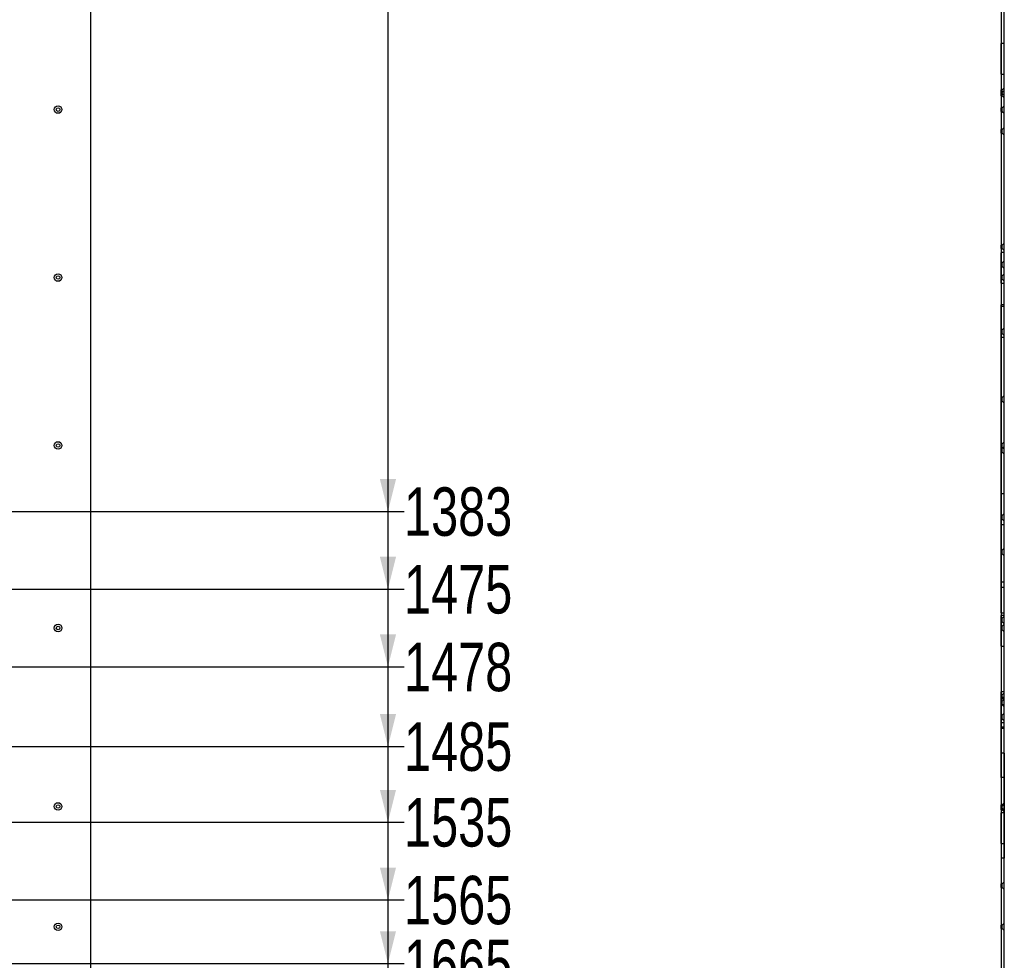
# Model space of a CAD drawing. Header units: millimetres. Extents: x 0 to 841, y 0 to 594.
# Tile 93 of 102: x 548 to 609, y 98 to 156. Entities that reach past the tile are written whole.
import ezdxf

# ---------------------------------------------------------------- set-up
doc = ezdxf.new("R2010")
doc.units = ezdxf.units.MM
doc.layers.add('COTES', color=1, linetype='Continuous')
doc.layers.add('TRAIT-FORT', color=4, linetype='Continuous', lineweight=25)
doc.styles.add('SLDTEXTSTYLE0', font='TXT', dxfattribs={"width": 0.75})
doc.dimstyles.new('SLDDIMSTYLE1', dxfattribs={"dimtxt": 3, "dimasz": 2, "dimexe": 0, "dimexo": 0.0625, "dimgap": 0.75, "dimtad": 0, "dimtih": 1, "dimtoh": 1, "dimdec": 0, "dimlfac": 20, "dimrnd": 1e-09, "dimzin": 12, "dimdsep": 46, "dimtxsty": 'SLDTEXTSTYLE0', "dimsah": 1, "dimcen": 0.09, "dimadec": 0, "dimazin": 3, "dimtfac": 1, "dimtdec": 0, "dimtofl": 0, "dimtmove": 0, "dimatfit": 3, "dimfxl": 1, "dimfrac": 2, "dimtolj": 1, "dimtzin": 12, "dimarcsym": 0})

# ---------------------------------------------------------------- blocks, each defined once
blk = doc.blocks.new('_D_77')
at = {"layer": 'COTES', "color": 1, "transparency": 16777216}
for p, q in [((570.914, 160.48), (570.914, 125.325)), ((461.408, 125.325), (456.408, 117.936)), ((461.408, 125.325), (571.914, 125.325)), ((456.408, 117.936), (432.376, 117.936))]:
    blk.add_line(p, q, dxfattribs=at)
blk.add_solid([(570.914, 125.325), (571.414, 127.325), (570.414, 127.325)], dxfattribs=at)
at = {"layer": 'COTES', "color": 1, "transparency": 16777216, "insert": (571.914, 126.811), "char_height": 3, "attachment_point": 1, "style": 'SLDTEXTSTYLE0'}
blk.add_mtext('1383', dxfattribs=at)
blk = doc.blocks.new('_D_78')
at = {"layer": 'COTES', "color": 1, "transparency": 16777216}
for p, q in [((570.914, 125.325), (570.914, 120.515)), ((463.489, 120.515), (458.489, 113.354)), ((463.489, 120.515), (571.914, 120.515)), ((458.489, 113.354), (451.997, 113.354))]:
    blk.add_line(p, q, dxfattribs=at)
blk.add_solid([(570.914, 120.515), (571.414, 122.515), (570.414, 122.515)], dxfattribs=at)
at = {"layer": 'COTES', "color": 1, "transparency": 16777216, "insert": (571.914, 122.001), "char_height": 3, "attachment_point": 1, "style": 'SLDTEXTSTYLE0'}
blk.add_mtext('1475', dxfattribs=at)
blk = doc.blocks.new('_D_79')
at = {"layer": 'COTES', "color": 1, "transparency": 16777216}
for p, q in [((570.914, 120.515), (570.914, 115.705)), ((503.267, 115.705), (498.267, 113.205)), ((503.267, 115.705), (571.914, 115.705)), ((498.267, 113.205), (455.214, 113.205))]:
    blk.add_line(p, q, dxfattribs=at)
blk.add_solid([(570.914, 115.705), (571.414, 117.705), (570.414, 117.705)], dxfattribs=at)
at = {"layer": 'COTES', "color": 1, "transparency": 16777216, "insert": (571.914, 117.191), "char_height": 3, "attachment_point": 1, "style": 'SLDTEXTSTYLE0'}
blk.add_mtext('1478', dxfattribs=at)
blk = doc.blocks.new('_D_80')
at = {"layer": 'COTES', "color": 1, "transparency": 16777216}
for p, q in [((570.914, 115.705), (570.914, 110.773)), ((461.233, 112.855), (402.805, 112.855)), ((466.233, 110.773), (461.233, 112.855)), ((466.233, 110.773), (571.914, 110.773))]:
    blk.add_line(p, q, dxfattribs=at)
blk.add_solid([(570.914, 110.773), (571.414, 112.773), (570.414, 112.773)], dxfattribs=at)
at = {"layer": 'COTES', "color": 1, "transparency": 16777216, "insert": (571.914, 112.259), "char_height": 3, "attachment_point": 1, "style": 'SLDTEXTSTYLE0'}
blk.add_mtext('1485', dxfattribs=at)
blk = doc.blocks.new('_D_81')
at = {"layer": 'COTES', "color": 1, "transparency": 16777216}
for p, q in [((462.692, 110.354), (427.997, 110.354)), ((467.692, 106.085), (462.692, 110.354)), ((570.914, 110.773), (570.914, 106.085)), ((467.692, 106.085), (571.914, 106.085))]:
    blk.add_line(p, q, dxfattribs=at)
blk.add_solid([(570.914, 106.085), (571.414, 108.085), (570.414, 108.085)], dxfattribs=at)
at = {"layer": 'COTES', "color": 1, "transparency": 16777216, "insert": (571.914, 107.571), "char_height": 3, "attachment_point": 1, "style": 'SLDTEXTSTYLE0'}
blk.add_mtext('1535', dxfattribs=at)
blk = doc.blocks.new('_D_82')
at = {"layer": 'COTES', "color": 1, "transparency": 16777216}
for p, q in [((460.507, 108.854), (451.997, 108.854)), ((465.507, 101.275), (460.507, 108.854)), ((570.914, 106.085), (570.914, 101.275)), ((465.507, 101.275), (571.914, 101.275))]:
    blk.add_line(p, q, dxfattribs=at)
blk.add_solid([(570.914, 101.275), (571.414, 103.275), (570.414, 103.275)], dxfattribs=at)
at = {"layer": 'COTES', "color": 1, "transparency": 16777216, "insert": (571.914, 102.761), "char_height": 3, "attachment_point": 1, "style": 'SLDTEXTSTYLE0'}
blk.add_mtext('1565', dxfattribs=at)
blk = doc.blocks.new('_D_83')
at = {"layer": 'COTES', "color": 1, "transparency": 16777216}
for p, q in [((443.929, 103.854), (427.997, 103.854)), ((448.929, 97.326), (443.929, 103.854)), ((570.914, 101.275), (570.914, 97.326)), ((448.929, 97.326), (571.914, 97.326))]:
    blk.add_line(p, q, dxfattribs=at)
blk.add_solid([(570.914, 97.326), (571.414, 99.326), (570.414, 99.326)], dxfattribs=at)
at = {"layer": 'COTES', "color": 1, "transparency": 16777216, "insert": (571.914, 98.812), "char_height": 3, "attachment_point": 1, "style": 'SLDTEXTSTYLE0'}
blk.add_mtext('1665', dxfattribs=at)
blk = doc.blocks.new('_D_84')
at = {"layer": 'COTES', "color": 1, "transparency": 16777216}
for p, q in [((570.914, 97.326), (570.914, 77.646)), ((440.457, 77.646), (571.914, 77.646))]:
    blk.add_line(p, q, dxfattribs=at)
blk.add_solid([(570.914, 77.646), (571.414, 79.646), (570.414, 79.646)], dxfattribs=at)
at = {"layer": 'COTES', "color": 1, "transparency": 16777216, "insert": (571.914, 79.132), "char_height": 3, "attachment_point": 1, "style": 'SLDTEXTSTYLE0'}
blk.add_mtext('2189', dxfattribs=at)
blk = doc.blocks.new('_D_85')
at = {"layer": 'COTES', "color": 1, "transparency": 16777216}
for p, q in [((570.914, 77.646), (570.914, 65.083)), ((566.914, 65.083), (561.914, 63.854)), ((566.914, 65.083), (571.914, 65.083)), ((561.914, 63.854), (393.497, 63.854))]:
    blk.add_line(p, q, dxfattribs=at)
blk.add_solid([(570.914, 65.083), (571.414, 67.083), (570.414, 67.083)], dxfattribs=at)
at = {"layer": 'COTES', "color": 1, "transparency": 16777216, "insert": (571.914, 66.569), "char_height": 3, "attachment_point": 1, "style": 'SLDTEXTSTYLE0'}
blk.add_mtext('2465', dxfattribs=at)
blk = doc.blocks.new('_D_86')
at = {"layer": 'COTES', "color": 1, "transparency": 16777216}
for p, q in [((570.914, 65.083), (570.914, 60.273)), ((566.914, 60.273), (561.914, 59.354)), ((566.914, 60.273), (571.914, 60.273)), ((561.914, 59.354), (393.497, 59.354))]:
    blk.add_line(p, q, dxfattribs=at)
blk.add_solid([(570.914, 60.273), (571.414, 62.273), (570.414, 62.273)], dxfattribs=at)
at = {"layer": 'COTES', "color": 1, "transparency": 16777216, "insert": (571.914, 61.759), "char_height": 3, "attachment_point": 1, "style": 'SLDTEXTSTYLE0'}
blk.add_mtext('2555', dxfattribs=at)
blk = doc.blocks.new('_D_87')
at = {"layer": 'COTES', "color": 1, "transparency": 16777216}
for p, q in [((570.914, 60.273), (570.914, 55.463)), ((561.914, 56.692), (496.33, 56.692)), ((566.914, 55.463), (561.914, 56.692)), ((566.914, 55.463), (571.914, 55.463))]:
    blk.add_line(p, q, dxfattribs=at)
blk.add_solid([(570.914, 55.463), (571.414, 57.463), (570.414, 57.463)], dxfattribs=at)
at = {"layer": 'COTES', "color": 1, "transparency": 16777216, "insert": (571.914, 56.949), "char_height": 3, "attachment_point": 1, "style": 'SLDTEXTSTYLE0'}
blk.add_mtext('2608', dxfattribs=at)
blk = doc.blocks.new('_D_88')
at = {"layer": 'COTES', "color": 1, "transparency": 16777216}
for p, q in [((570.914, 55.463), (570.914, 45.414)), ((566.914, 45.414), (561.914, 44.383)), ((566.914, 45.414), (571.914, 45.414)), ((561.914, 44.383), (514.96, 44.383))]:
    blk.add_line(p, q, dxfattribs=at)
blk.add_solid([(570.914, 45.414), (571.414, 47.414), (570.414, 47.414)], dxfattribs=at)
at = {"layer": 'COTES', "color": 1, "transparency": 16777216, "insert": (571.914, 46.9), "char_height": 3, "attachment_point": 1, "style": 'SLDTEXTSTYLE0'}
blk.add_mtext('2854', dxfattribs=at)
blk = doc.blocks.new('_D_89')
at = {"layer": 'COTES', "color": 1, "transparency": 16777216}
for p, q in [((570.914, 45.414), (570.914, 40.604)), ((553.497, 40.604), (571.914, 40.604))]:
    blk.add_line(p, q, dxfattribs=at)
blk.add_solid([(570.914, 40.604), (571.414, 42.604), (570.414, 42.604)], dxfattribs=at)
at = {"layer": 'COTES', "color": 1, "transparency": 16777216, "insert": (571.914, 42.09), "char_height": 3, "attachment_point": 1, "style": 'SLDTEXTSTYLE0'}
blk.add_mtext('2930', dxfattribs=at)

msp = doc.modelspace()

# ---------------------------------------------------------------- linework, layer by layer
at = {"layer": 'TRAIT-FORT', "color": 4, "linetype": 'Continuous', "lineweight": 25}
for p, q in [((552.49675, 187.10392), (552.49675, 40.60392)), ((608.86375, 187.10392), (608.86375, 40.60392)), ((609.06375, 40.60392), (609.06375, 187.10392)), ((609.06375, 154.28471), (608.86375, 154.28471)), ((609.06375, 154.28471), (608.86375, 154.28471)), ((608.86375, 152.38693), (608.86375, 154.2825)), ((608.86375, 152.38693), (608.86375, 154.2825)), ((609.06375, 152.38693), (609.06375, 154.2825)), ((609.06375, 152.38693), (609.06375, 154.2825)), ((608.86375, 152.38471), (609.06375, 152.38471)), ((608.86375, 152.38471), (609.06375, 152.38471)), ((608.94125, 151.41642), (608.86375, 151.41642)), ((608.94125, 151.41642), (608.86375, 151.41642)), ((608.86375, 151.19142), (608.86375, 151.41642)), ((608.86375, 151.19142), (608.86375, 151.41642)), ((608.94125, 151.26642), (608.86375, 151.26642)), ((608.94125, 151.26642), (608.86375, 151.26642)), ((608.86375, 151.04142), (608.86375, 151.26642)), ((608.86375, 151.04142), (608.86375, 151.26642)), ((608.86375, 151.19142), (608.94125, 151.19142)), ((608.86375, 151.19142), (608.94125, 151.19142)), ((609.06375, 151.53892), (608.94125, 151.41642)), ((609.06375, 151.53892), (608.94125, 151.41642)), ((608.94125, 151.19142), (608.94125, 151.41642)), ((608.94125, 151.19142), (608.94125, 151.41642)), ((609.06375, 151.38892), (608.94125, 151.26642)), ((609.06375, 151.38892), (608.94125, 151.26642)), ((608.94125, 151.04142), (608.94125, 151.26642)), ((608.94125, 151.04142), (608.94125, 151.26642)), ((608.94125, 151.19142), (609.06375, 151.06892)), ((608.94125, 151.19142), (609.06375, 151.06892)), ((609.06375, 151.07131), (609.06375, 151.53652)), ((609.06375, 151.07131), (609.06375, 151.53652)), ((609.06375, 150.92131), (609.06375, 151.38652)), ((609.06375, 150.92131), (609.06375, 151.38652)), ((608.86375, 151.04142), (608.94125, 151.04142)), ((608.86375, 151.04142), (608.94125, 151.04142)), ((608.94125, 151.04142), (609.06375, 150.91892)), ((608.94125, 151.04142), (609.06375, 150.91892)), ((608.94125, 150.31642), (608.86375, 150.31642)), ((608.94125, 150.31642), (608.86375, 150.31642)), ((608.94125, 150.31642), (608.86375, 150.31642)), ((608.94125, 150.31642), (608.86375, 150.31642)), ((608.86375, 150.09142), (608.86375, 150.31642)), ((608.86375, 150.09142), (608.86375, 150.31642)), ((608.86375, 150.09142), (608.86375, 150.31642)), ((608.86375, 150.09142), (608.86375, 150.31642)), ((608.86375, 150.09142), (608.94125, 150.09142)), ((608.86375, 150.09142), (608.94125, 150.09142)), ((608.86375, 150.09142), (608.94125, 150.09142)), ((608.86375, 150.09142), (608.94125, 150.09142)), ((609.06375, 150.43892), (608.94125, 150.31642)), ((609.06375, 150.43892), (608.94125, 150.31642)), ((609.06375, 150.43892), (608.94125, 150.31642)), ((609.06375, 150.43892), (608.94125, 150.31642)), ((608.94125, 150.09142), (608.94125, 150.31642)), ((608.94125, 150.09142), (608.94125, 150.31642)), ((608.94125, 150.09142), (608.94125, 150.31642)), ((608.94125, 150.09142), (608.94125, 150.31642)), ((608.94125, 150.09142), (609.06375, 149.96892)), ((608.94125, 150.09142), (609.06375, 149.96892)), ((608.94125, 150.09142), (609.06375, 149.96892)), ((608.94125, 150.09142), (609.06375, 149.96892)), ((609.06375, 149.97131), (609.06375, 150.43652)), ((609.06375, 149.97131), (609.06375, 150.43652)), ((609.06375, 149.97131), (609.06375, 150.43652)), ((609.06375, 149.97131), (609.06375, 150.43652)), ((608.94125, 148.96642), (608.86375, 148.96642)), ((608.94125, 148.96642), (608.86375, 148.96642)), ((608.94125, 148.96642), (608.86375, 148.96642)), ((608.94125, 148.96642), (608.86375, 148.96642)), ((608.86375, 148.74142), (608.86375, 148.96642)), ((608.86375, 148.74142), (608.86375, 148.96642)), ((608.86375, 148.74142), (608.86375, 148.96642)), ((608.86375, 148.74142), (608.86375, 148.96642)), ((608.86375, 148.74142), (608.94125, 148.74142)), ((608.86375, 148.74142), (608.94125, 148.74142)), ((608.86375, 148.74142), (608.94125, 148.74142)), ((608.86375, 148.74142), (608.94125, 148.74142)), ((609.06375, 149.08892), (608.94125, 148.96642)), ((609.06375, 149.08892), (608.94125, 148.96642)), ((609.06375, 149.08892), (608.94125, 148.96642)), ((609.06375, 149.08892), (608.94125, 148.96642)), ((608.94125, 148.74142), (608.94125, 148.96642)), ((608.94125, 148.74142), (608.94125, 148.96642)), ((608.94125, 148.74142), (608.94125, 148.96642)), ((608.94125, 148.74142), (608.94125, 148.96642)), ((608.94125, 148.74142), (609.06375, 148.61892)), ((608.94125, 148.74142), (609.06375, 148.61892)), ((608.94125, 148.74142), (609.06375, 148.61892)), ((608.94125, 148.74142), (609.06375, 148.61892)), ((609.06375, 148.62131), (609.06375, 149.08652)), ((609.06375, 148.62131), (609.06375, 149.08652)), ((609.06375, 148.62131), (609.06375, 149.08652)), ((609.06375, 148.62131), (609.06375, 149.08652)), ((608.94125, 141.81642), (608.86375, 141.81642)), ((608.94125, 141.81642), (608.86375, 141.81642)), ((608.86375, 141.59142), (608.86375, 141.81642)), ((608.86375, 141.59142), (608.86375, 141.81642)), ((608.86375, 141.59142), (608.94125, 141.59142)), ((608.86375, 141.59142), (608.94125, 141.59142)), ((609.06375, 141.93892), (608.94125, 141.81642)), ((609.06375, 141.93892), (608.94125, 141.81642)), ((608.94125, 141.59142), (608.94125, 141.81642)), ((608.94125, 141.59142), (608.94125, 141.81642)), ((608.94125, 141.59142), (609.06375, 141.46892)), ((608.94125, 141.59142), (609.06375, 141.46892)), ((609.06375, 141.47131), (609.06375, 141.93652)), ((609.06375, 141.47131), (609.06375, 141.93652)), ((609.06375, 141.34367), (608.86375, 141.34367)), ((608.86375, 139.44589), (608.86375, 141.34146)), ((609.06375, 140.83892), (608.94125, 140.71642)), ((609.06375, 140.83892), (608.94125, 140.71642)), ((609.06375, 140.83892), (608.94125, 140.71642)), ((609.06375, 140.83892), (608.94125, 140.71642)), ((609.06375, 139.44589), (609.06375, 141.34146)), ((609.06375, 140.37131), (609.06375, 140.83652)), ((609.06375, 140.37131), (609.06375, 140.83652)), ((609.06375, 140.37131), (609.06375, 140.83652)), ((609.06375, 140.37131), (609.06375, 140.83652)), ((608.94125, 140.71642), (608.86375, 140.71642)), ((608.94125, 140.71642), (608.86375, 140.71642)), ((608.94125, 140.71642), (608.86375, 140.71642)), ((608.94125, 140.71642), (608.86375, 140.71642)), ((608.86375, 140.49142), (608.86375, 140.71642)), ((608.86375, 140.49142), (608.86375, 140.71642)), ((608.86375, 140.49142), (608.86375, 140.71642)), ((608.86375, 140.49142), (608.86375, 140.71642)), ((608.86375, 140.49142), (608.94125, 140.49142)), ((608.86375, 140.49142), (608.94125, 140.49142)), ((608.86375, 140.49142), (608.94125, 140.49142)), ((608.86375, 140.49142), (608.94125, 140.49142)), ((608.94125, 140.49142), (608.94125, 140.71642)), ((608.94125, 140.49142), (608.94125, 140.71642)), ((608.94125, 140.49142), (608.94125, 140.71642)), ((608.94125, 140.49142), (608.94125, 140.71642)), ((608.94125, 140.49142), (609.06375, 140.36892)), ((608.94125, 140.49142), (609.06375, 140.36892)), ((608.94125, 140.49142), (609.06375, 140.36892)), ((608.94125, 140.49142), (609.06375, 140.36892)), ((608.94125, 139.91642), (608.86375, 139.91642)), ((608.94125, 139.91642), (608.86375, 139.91642)), ((608.94125, 139.91642), (608.86375, 139.91642)), ((608.94125, 139.91642), (608.86375, 139.91642)), ((608.86375, 139.69142), (608.86375, 139.91642)), ((608.86375, 139.69142), (608.86375, 139.91642)), ((608.86375, 139.69142), (608.86375, 139.91642)), ((608.86375, 139.69142), (608.86375, 139.91642)), ((608.86375, 139.69142), (608.94125, 139.69142)), ((608.86375, 139.69142), (608.94125, 139.69142)), ((608.86375, 139.69142), (608.94125, 139.69142)), ((608.86375, 139.69142), (608.94125, 139.69142)), ((609.06375, 140.03892), (608.94125, 139.91642)), ((609.06375, 140.03892), (608.94125, 139.91642)), ((609.06375, 140.03892), (608.94125, 139.91642)), ((609.06375, 140.03892), (608.94125, 139.91642)), ((608.94125, 139.69142), (608.94125, 139.91642)), ((608.94125, 139.69142), (608.94125, 139.91642)), ((608.94125, 139.69142), (608.94125, 139.91642)), ((608.94125, 139.69142), (608.94125, 139.91642)), ((608.94125, 139.69142), (609.06375, 139.56892)), ((608.94125, 139.69142), (609.06375, 139.56892)), ((608.94125, 139.69142), (609.06375, 139.56892)), ((608.94125, 139.69142), (609.06375, 139.56892)), ((609.06375, 139.57131), (609.06375, 140.03652)), ((609.06375, 139.57131), (609.06375, 140.03652)), ((609.06375, 139.57131), (609.06375, 140.03652)), ((609.06375, 139.57131), (609.06375, 140.03652)), ((608.86375, 139.44367), (609.06375, 139.44367)), ((608.86375, 120.60392), (608.86375, 138.10392)), ((609.06375, 138.10392), (608.86375, 138.10392)), ((609.06375, 138.00862), (608.86375, 138.00862)), ((608.86375, 136.11083), (608.86375, 138.0064)), ((609.06375, 120.60392), (609.06375, 138.10392)), ((609.06375, 136.11083), (609.06375, 138.0064)), ((608.94125, 136.56642), (608.86375, 136.56642)), ((608.94125, 136.56642), (608.86375, 136.56642)), ((608.94125, 136.56642), (608.86375, 136.56642)), ((608.94125, 136.56642), (608.86375, 136.56642)), ((608.86375, 136.34142), (608.86375, 136.56642)), ((608.86375, 136.34142), (608.86375, 136.56642)), ((608.86375, 136.34142), (608.86375, 136.56642)), ((608.86375, 136.34142), (608.86375, 136.56642)), ((609.06375, 136.68892), (608.94125, 136.56642)), ((609.06375, 136.68892), (608.94125, 136.56642)), ((609.06375, 136.68892), (608.94125, 136.56642)), ((609.06375, 136.68892), (608.94125, 136.56642)), ((608.94125, 136.34142), (608.94125, 136.56642)), ((608.94125, 136.34142), (608.94125, 136.56642)), ((608.94125, 136.34142), (608.94125, 136.56642)), ((608.94125, 136.34142), (608.94125, 136.56642)), ((609.06375, 136.22131), (609.06375, 136.68652)), ((609.06375, 136.22131), (609.06375, 136.68652)), ((609.06375, 136.22131), (609.06375, 136.68652)), ((609.06375, 136.22131), (609.06375, 136.68652)), ((608.86375, 136.34142), (608.94125, 136.34142)), ((608.86375, 136.34142), (608.94125, 136.34142)), ((608.86375, 136.34142), (608.94125, 136.34142)), ((608.86375, 136.34142), (608.94125, 136.34142)), ((608.86375, 136.10862), (609.06375, 136.10862)), ((608.94125, 136.34142), (609.06375, 136.21892)), ((608.94125, 136.34142), (609.06375, 136.21892)), ((608.94125, 136.34142), (609.06375, 136.21892)), ((608.94125, 136.34142), (609.06375, 136.21892)), ((608.94125, 132.36642), (608.86375, 132.36642)), ((608.94125, 132.36642), (608.86375, 132.36642)), ((608.86375, 132.14142), (608.86375, 132.36642)), ((608.86375, 132.14142), (608.86375, 132.36642)), ((609.06375, 132.48892), (608.94125, 132.36642)), ((609.06375, 132.48892), (608.94125, 132.36642)), ((608.94125, 132.14142), (608.94125, 132.36642)), ((608.94125, 132.14142), (608.94125, 132.36642)), ((609.06375, 132.02131), (609.06375, 132.48652)), ((609.06375, 132.02131), (609.06375, 132.48652)), ((608.86375, 132.14142), (608.94125, 132.14142)), ((608.86375, 132.14142), (608.94125, 132.14142)), ((608.94125, 132.14142), (609.06375, 132.01892)), ((608.94125, 132.14142), (609.06375, 132.01892)), ((608.94125, 129.51642), (608.86375, 129.51642)), ((608.94125, 129.51642), (608.86375, 129.51642)), ((608.94125, 129.51642), (608.86375, 129.51642)), ((608.94125, 129.51642), (608.86375, 129.51642)), ((608.86375, 129.29142), (608.86375, 129.51642)), ((608.86375, 129.29142), (608.86375, 129.51642)), ((608.86375, 129.29142), (608.86375, 129.51642)), ((608.86375, 129.29142), (608.86375, 129.51642)), ((608.86375, 129.29142), (608.94125, 129.29142)), ((608.86375, 129.29142), (608.94125, 129.29142)), ((608.86375, 129.29142), (608.94125, 129.29142)), ((608.86375, 129.29142), (608.94125, 129.29142)), ((608.94125, 129.21642), (608.86375, 129.21642)), ((608.94125, 129.21642), (608.86375, 129.21642)), ((608.86375, 128.99142), (608.86375, 129.21642)), ((608.86375, 128.99142), (608.86375, 129.21642)), ((609.06375, 129.63892), (608.94125, 129.51642)), ((609.06375, 129.63892), (608.94125, 129.51642)), ((609.06375, 129.63892), (608.94125, 129.51642)), ((609.06375, 129.63892), (608.94125, 129.51642)), ((608.94125, 129.29142), (608.94125, 129.51642)), ((608.94125, 129.29142), (608.94125, 129.51642)), ((608.94125, 129.29142), (608.94125, 129.51642)), ((608.94125, 129.29142), (608.94125, 129.51642)), ((609.06375, 129.33892), (608.94125, 129.21642)), ((609.06375, 129.33892), (608.94125, 129.21642)), ((608.94125, 129.29142), (609.06375, 129.16892)), ((608.94125, 129.29142), (609.06375, 129.16892)), ((608.94125, 129.29142), (609.06375, 129.16892)), ((608.94125, 129.29142), (609.06375, 129.16892)), ((608.94125, 128.99142), (608.94125, 129.21642)), ((608.94125, 128.99142), (608.94125, 129.21642)), ((609.06375, 129.17131), (609.06375, 129.63652)), ((609.06375, 129.17131), (609.06375, 129.63652)), ((609.06375, 129.17131), (609.06375, 129.63652)), ((609.06375, 129.17131), (609.06375, 129.63652)), ((609.06375, 128.87131), (609.06375, 129.33652)), ((609.06375, 128.87131), (609.06375, 129.33652)), ((608.86375, 128.99142), (608.94125, 128.99142)), ((608.86375, 128.99142), (608.94125, 128.99142)), ((608.94125, 128.99142), (609.06375, 128.86892)), ((608.94125, 128.99142), (609.06375, 128.86892)), ((609.06375, 126.42004), (608.86375, 126.42004)), ((608.86375, 124.52226), (608.86375, 126.41783)), ((609.06375, 124.52226), (609.06375, 126.41783)), ((608.94125, 125.06642), (608.86375, 125.06642)), ((608.94125, 125.06642), (608.86375, 125.06642)), ((608.94125, 125.06642), (608.86375, 125.06642)), ((608.94125, 125.06642), (608.86375, 125.06642)), ((608.86375, 124.84142), (608.86375, 125.06642)), ((608.86375, 124.84142), (608.86375, 125.06642)), ((608.86375, 124.84142), (608.86375, 125.06642)), ((608.86375, 124.84142), (608.86375, 125.06642)), ((609.06375, 125.18892), (608.94125, 125.06642)), ((609.06375, 125.18892), (608.94125, 125.06642)), ((609.06375, 125.18892), (608.94125, 125.06642)), ((609.06375, 125.18892), (608.94125, 125.06642)), ((608.94125, 124.84142), (608.94125, 125.06642)), ((608.94125, 124.84142), (608.94125, 125.06642)), ((608.94125, 124.84142), (608.94125, 125.06642)), ((608.94125, 124.84142), (608.94125, 125.06642)), ((609.06375, 124.72131), (609.06375, 125.18652)), ((609.06375, 124.72131), (609.06375, 125.18652)), ((609.06375, 124.72131), (609.06375, 125.18652)), ((609.06375, 124.72131), (609.06375, 125.18652)), ((608.86375, 124.84142), (608.94125, 124.84142)), ((608.86375, 124.84142), (608.94125, 124.84142)), ((608.86375, 124.84142), (608.94125, 124.84142)), ((608.86375, 124.84142), (608.94125, 124.84142)), ((608.86375, 124.52004), (609.06375, 124.52004)), ((608.94125, 124.84142), (609.06375, 124.71892)), ((608.94125, 124.84142), (609.06375, 124.71892)), ((608.94125, 124.84142), (609.06375, 124.71892)), ((608.94125, 124.84142), (609.06375, 124.71892)), ((608.94125, 122.91642), (608.86375, 122.91642)), ((608.94125, 122.91642), (608.86375, 122.91642)), ((608.86375, 122.69142), (608.86375, 122.91642)), ((608.86375, 122.69142), (608.86375, 122.91642)), ((608.86375, 122.69142), (608.94125, 122.69142)), ((608.86375, 122.69142), (608.94125, 122.69142)), ((609.06375, 123.03892), (608.94125, 122.91642)), ((609.06375, 123.03892), (608.94125, 122.91642)), ((608.94125, 122.69142), (608.94125, 122.91642)), ((608.94125, 122.69142), (608.94125, 122.91642)), ((608.94125, 122.69142), (609.06375, 122.56892)), ((608.94125, 122.69142), (609.06375, 122.56892)), ((609.06375, 122.57131), (609.06375, 123.03652)), ((609.06375, 122.57131), (609.06375, 123.03652)), ((609.06375, 120.94831), (608.86375, 120.94831)), ((609.06375, 120.94831), (608.86375, 120.94831)), ((608.86375, 119.05052), (608.86375, 120.94609)), ((608.86375, 119.05052), (608.86375, 120.94609)), ((609.06375, 119.05052), (609.06375, 120.94609)), ((609.06375, 119.05052), (609.06375, 120.94609)), ((609.06375, 120.60392), (608.86375, 120.60392)), ((608.86375, 119.04831), (609.06375, 119.04831)), ((608.86375, 119.04831), (609.06375, 119.04831)), ((609.06375, 118.8859), (608.86375, 118.8859)), ((609.06375, 118.8859), (608.86375, 118.8859)), ((608.86375, 116.98811), (608.86375, 118.88368)), ((608.86375, 116.98811), (608.86375, 118.88368)), ((609.06375, 116.98811), (609.06375, 118.88368)), ((609.06375, 116.98811), (609.06375, 118.88368)), ((608.94125, 118.71642), (608.86375, 118.71642)), ((608.94125, 118.71642), (608.86375, 118.71642)), ((608.86375, 118.49142), (608.86375, 118.71642)), ((608.86375, 118.49142), (608.86375, 118.71642)), ((608.86375, 118.49142), (608.94125, 118.49142)), ((608.86375, 118.49142), (608.94125, 118.49142)), ((609.06375, 118.83892), (608.94125, 118.71642)), ((609.06375, 118.83892), (608.94125, 118.71642)), ((608.94125, 118.49142), (608.94125, 118.71642)), ((608.94125, 118.49142), (608.94125, 118.71642)), ((608.94125, 118.49142), (609.06375, 118.36892)), ((608.94125, 118.49142), (609.06375, 118.36892)), ((609.06375, 118.33892), (608.94125, 118.21642)), ((609.06375, 118.33892), (608.94125, 118.21642)), ((609.06375, 118.33892), (608.94125, 118.21642)), ((609.06375, 118.33892), (608.94125, 118.21642)), ((609.06375, 118.33892), (608.94125, 118.21642)), ((609.06375, 118.33892), (608.94125, 118.21642)), ((609.06375, 118.33892), (608.94125, 118.21642)), ((609.06375, 118.37131), (609.06375, 118.83652)), ((609.06375, 118.37131), (609.06375, 118.83652)), ((609.06375, 117.87131), (609.06375, 118.33652)), ((609.06375, 117.87131), (609.06375, 118.33652)), ((609.06375, 117.87131), (609.06375, 118.33652)), ((609.06375, 117.87131), (609.06375, 118.33652)), ((609.06375, 117.87131), (609.06375, 118.33652)), ((609.06375, 117.87131), (609.06375, 118.33652)), ((609.06375, 117.87131), (609.06375, 118.33652)), ((608.94125, 118.21642), (608.86375, 118.21642)), ((608.94125, 118.21642), (608.86375, 118.21642)), ((608.94125, 118.21642), (608.86375, 118.21642)), ((608.94125, 118.21642), (608.86375, 118.21642)), ((608.94125, 118.21642), (608.86375, 118.21642)), ((608.94125, 118.21642), (608.86375, 118.21642)), ((608.94125, 118.21642), (608.86375, 118.21642)), ((608.86375, 117.99142), (608.86375, 118.21642)), ((608.86375, 117.99142), (608.86375, 118.21642)), ((608.86375, 117.99142), (608.86375, 118.21642)), ((608.86375, 117.99142), (608.86375, 118.21642)), ((608.86375, 117.99142), (608.86375, 118.21642)), ((608.86375, 117.99142), (608.86375, 118.21642)), ((608.86375, 117.99142), (608.86375, 118.21642)), ((608.86375, 117.99142), (608.94125, 117.99142)), ((608.86375, 117.99142), (608.94125, 117.99142)), ((608.86375, 117.99142), (608.94125, 117.99142)), ((608.86375, 117.99142), (608.94125, 117.99142)), ((608.86375, 117.99142), (608.94125, 117.99142)), ((608.86375, 117.99142), (608.94125, 117.99142)), ((608.86375, 117.99142), (608.94125, 117.99142)), ((608.94125, 117.99142), (608.94125, 118.21642)), ((608.94125, 117.99142), (608.94125, 118.21642)), ((608.94125, 117.99142), (608.94125, 118.21642)), ((608.94125, 117.99142), (608.94125, 118.21642)), ((608.94125, 117.99142), (608.94125, 118.21642)), ((608.94125, 117.99142), (608.94125, 118.21642)), ((608.94125, 117.99142), (608.94125, 118.21642)), ((608.94125, 117.99142), (609.06375, 117.86892)), ((608.94125, 117.99142), (609.06375, 117.86892)), ((608.94125, 117.99142), (609.06375, 117.86892)), ((608.94125, 117.99142), (609.06375, 117.86892)), ((608.94125, 117.99142), (609.06375, 117.86892)), ((608.94125, 117.99142), (609.06375, 117.86892)), ((608.94125, 117.99142), (609.06375, 117.86892)), ((608.86375, 116.9859), (609.06375, 116.9859)), ((608.86375, 116.9859), (609.06375, 116.9859)), ((609.06375, 114.15532), (608.86375, 114.15532)), ((609.06375, 114.15532), (608.86375, 114.15532)), ((608.86375, 112.25753), (608.86375, 114.1531)), ((608.86375, 112.25753), (608.86375, 114.1531)), ((608.94125, 113.96642), (608.86375, 113.96642)), ((608.86375, 113.74142), (608.86375, 113.96642)), ((609.06375, 114.08892), (608.94125, 113.96642)), ((608.94125, 113.74142), (608.94125, 113.96642)), ((609.06375, 112.25753), (609.06375, 114.1531)), ((609.06375, 112.25753), (609.06375, 114.1531)), ((609.06375, 113.62131), (609.06375, 114.08652)), ((609.06375, 113.80479), (608.86375, 113.80479)), ((609.06375, 113.80479), (608.86375, 113.80479)), ((609.06375, 113.80479), (608.86375, 113.80479)), ((609.06375, 113.80479), (608.86375, 113.80479)), ((608.86375, 111.90701), (608.86375, 113.80258)), ((608.86375, 111.90701), (608.86375, 113.80258)), ((608.86375, 111.90701), (608.86375, 113.80258)), ((608.86375, 111.90701), (608.86375, 113.80258)), ((608.86375, 113.74142), (608.94125, 113.74142)), ((609.06375, 113.72979), (608.86375, 113.72979)), ((608.86375, 111.97979), (608.86375, 113.72979)), ((608.94125, 113.56642), (608.86375, 113.56642)), ((608.94125, 113.56642), (608.86375, 113.56642)), ((608.94125, 113.56642), (608.86375, 113.56642)), ((608.94125, 113.56642), (608.86375, 113.56642)), ((608.94125, 113.56642), (608.86375, 113.56642)), ((608.94125, 113.56642), (608.86375, 113.56642)), ((608.94125, 113.56642), (608.86375, 113.56642)), ((608.94125, 113.56642), (608.86375, 113.56642)), ((608.94125, 113.56642), (608.86375, 113.56642)), ((608.94125, 113.56642), (608.86375, 113.56642)), ((608.86375, 113.34142), (608.86375, 113.56642)), ((608.86375, 113.34142), (608.86375, 113.56642)), ((608.86375, 113.34142), (608.86375, 113.56642)), ((608.86375, 113.34142), (608.86375, 113.56642)), ((608.86375, 113.34142), (608.86375, 113.56642)), ((608.86375, 113.34142), (608.86375, 113.56642)), ((608.86375, 113.34142), (608.86375, 113.56642)), ((608.86375, 113.34142), (608.86375, 113.56642)), ((608.86375, 113.34142), (608.86375, 113.56642)), ((608.86375, 113.34142), (608.86375, 113.56642)), ((608.94125, 113.74142), (609.06375, 113.61892)), ((609.06375, 113.68892), (608.94125, 113.56642)), ((609.06375, 113.68892), (608.94125, 113.56642)), ((609.06375, 113.68892), (608.94125, 113.56642)), ((609.06375, 113.68892), (608.94125, 113.56642)), ((609.06375, 113.68892), (608.94125, 113.56642)), ((609.06375, 113.68892), (608.94125, 113.56642)), ((609.06375, 113.68892), (608.94125, 113.56642)), ((609.06375, 113.68892), (608.94125, 113.56642)), ((609.06375, 113.68892), (608.94125, 113.56642)), ((609.06375, 113.68892), (608.94125, 113.56642)), ((608.94125, 113.34142), (608.94125, 113.56642)), ((608.94125, 113.34142), (608.94125, 113.56642)), ((608.94125, 113.34142), (608.94125, 113.56642)), ((608.94125, 113.34142), (608.94125, 113.56642)), ((608.94125, 113.34142), (608.94125, 113.56642)), ((608.94125, 113.34142), (608.94125, 113.56642)), ((608.94125, 113.34142), (608.94125, 113.56642)), ((608.94125, 113.34142), (608.94125, 113.56642)), ((608.94125, 113.34142), (608.94125, 113.56642)), ((608.94125, 113.34142), (608.94125, 113.56642)), ((609.06375, 111.90701), (609.06375, 113.80258)), ((609.06375, 111.90701), (609.06375, 113.80258)), ((609.06375, 111.90701), (609.06375, 113.80258)), ((609.06375, 111.90701), (609.06375, 113.80258)), ((609.06375, 111.97979), (609.06375, 113.72979)), ((609.06375, 113.22131), (609.06375, 113.68652)), ((609.06375, 113.22131), (609.06375, 113.68652)), ((609.06375, 113.22131), (609.06375, 113.68652)), ((609.06375, 113.22131), (609.06375, 113.68652)), ((609.06375, 113.22131), (609.06375, 113.68652)), ((609.06375, 113.22131), (609.06375, 113.68652)), ((609.06375, 113.22131), (609.06375, 113.68652)), ((609.06375, 113.22131), (609.06375, 113.68652)), ((609.06375, 113.22131), (609.06375, 113.68652)), ((609.06375, 113.22131), (609.06375, 113.68652)), ((609.06375, 113.35392), (608.86375, 113.35392)), ((608.86375, 108.85392), (608.86375, 113.35392)), ((608.86375, 113.34142), (608.94125, 113.34142)), ((608.86375, 113.34142), (608.94125, 113.34142)), ((608.86375, 113.34142), (608.94125, 113.34142)), ((608.86375, 113.34142), (608.94125, 113.34142)), ((608.86375, 113.34142), (608.94125, 113.34142)), ((608.86375, 113.34142), (608.94125, 113.34142)), ((608.86375, 113.34142), (608.94125, 113.34142)), ((608.86375, 113.34142), (608.94125, 113.34142)), ((608.86375, 113.34142), (608.94125, 113.34142)), ((608.86375, 113.34142), (608.94125, 113.34142)), ((608.94125, 113.34142), (609.06375, 113.21892)), ((608.94125, 113.34142), (609.06375, 113.21892)), ((608.94125, 113.34142), (609.06375, 113.21892)), ((608.94125, 113.34142), (609.06375, 113.21892)), ((608.94125, 113.34142), (609.06375, 113.21892)), ((608.94125, 113.34142), (609.06375, 113.21892)), ((608.94125, 113.34142), (609.06375, 113.21892)), ((608.94125, 113.34142), (609.06375, 113.21892)), ((608.94125, 113.34142), (609.06375, 113.21892)), ((608.94125, 113.34142), (609.06375, 113.21892)), ((609.06375, 112.83892), (608.94125, 112.71642)), ((609.06375, 112.83892), (608.94125, 112.71642)), ((609.06375, 112.83892), (608.94125, 112.71642)), ((609.06375, 112.83892), (608.94125, 112.71642)), ((609.06375, 108.85392), (609.06375, 113.35392)), ((609.06375, 112.37131), (609.06375, 112.83652)), ((609.06375, 112.37131), (609.06375, 112.83652)), ((609.06375, 112.37131), (609.06375, 112.83652)), ((609.06375, 112.37131), (609.06375, 112.83652)), ((608.94125, 112.71642), (608.86375, 112.71642)), ((608.94125, 112.71642), (608.86375, 112.71642)), ((608.94125, 112.71642), (608.86375, 112.71642)), ((608.94125, 112.71642), (608.86375, 112.71642)), ((608.86375, 112.49142), (608.86375, 112.71642)), ((608.86375, 112.49142), (608.86375, 112.71642)), ((608.86375, 112.49142), (608.86375, 112.71642)), ((608.86375, 112.49142), (608.86375, 112.71642)), ((608.86375, 112.49142), (608.94125, 112.49142)), ((608.86375, 112.49142), (608.94125, 112.49142)), ((608.86375, 112.49142), (608.94125, 112.49142)), ((608.86375, 112.49142), (608.94125, 112.49142)), ((608.86375, 112.25532), (609.06375, 112.25532)), ((608.86375, 112.25532), (609.06375, 112.25532)), ((608.94125, 112.49142), (608.94125, 112.71642)), ((608.94125, 112.49142), (608.94125, 112.71642)), ((608.94125, 112.49142), (608.94125, 112.71642)), ((608.94125, 112.49142), (608.94125, 112.71642)), ((608.94125, 112.49142), (609.06375, 112.36892)), ((608.94125, 112.49142), (609.06375, 112.36892)), ((608.94125, 112.49142), (609.06375, 112.36892)), ((608.94125, 112.49142), (609.06375, 112.36892)), ((608.86375, 111.97979), (609.06375, 111.97979)), ((608.86375, 111.90479), (609.06375, 111.90479)), ((608.86375, 111.90479), (609.06375, 111.90479)), ((608.86375, 111.90479), (609.06375, 111.90479)), ((608.86375, 111.90479), (609.06375, 111.90479)), ((609.06375, 110.35392), (608.86375, 110.35392)), ((608.86375, 110.35392), (608.86375, 103.85392)), ((609.06375, 110.35392), (609.06375, 103.85392)), ((609.06375, 108.85392), (608.86375, 108.85392)), ((609.06375, 107.28892), (608.94125, 107.16642)), ((609.06375, 107.28892), (608.94125, 107.16642)), ((609.06375, 107.28892), (608.94125, 107.16642)), ((609.06375, 107.28892), (608.94125, 107.16642)), ((609.06375, 106.82131), (609.06375, 107.28652)), ((609.06375, 106.82131), (609.06375, 107.28652)), ((609.06375, 106.82131), (609.06375, 107.28652)), ((609.06375, 106.82131), (609.06375, 107.28652)), ((608.94125, 107.16642), (608.86375, 107.16642)), ((608.94125, 107.16642), (608.86375, 107.16642)), ((608.94125, 107.16642), (608.86375, 107.16642)), ((608.94125, 107.16642), (608.86375, 107.16642)), ((608.86375, 106.94142), (608.86375, 107.16642)), ((608.86375, 106.94142), (608.86375, 107.16642)), ((608.86375, 106.94142), (608.86375, 107.16642)), ((608.86375, 106.94142), (608.86375, 107.16642)), ((608.94125, 107.06642), (608.86375, 107.06642)), ((608.94125, 107.06642), (608.86375, 107.06642)), ((608.86375, 106.84142), (608.86375, 107.06642)), ((608.86375, 106.84142), (608.86375, 107.06642)), ((608.86375, 106.94142), (608.94125, 106.94142)), ((608.86375, 106.94142), (608.94125, 106.94142)), ((608.86375, 106.94142), (608.94125, 106.94142)), ((608.86375, 106.94142), (608.94125, 106.94142)), ((608.86375, 106.84142), (608.94125, 106.84142)), ((608.86375, 106.84142), (608.94125, 106.84142)), ((609.06375, 106.66128), (608.86375, 106.66128)), ((609.06375, 106.66128), (608.86375, 106.66128)), ((608.86375, 104.76349), (608.86375, 106.65906)), ((608.86375, 104.76349), (608.86375, 106.65906)), ((609.06375, 107.18892), (608.94125, 107.06642)), ((609.06375, 107.18892), (608.94125, 107.06642)), ((608.94125, 106.94142), (608.94125, 107.16642)), ((608.94125, 106.94142), (608.94125, 107.16642)), ((608.94125, 106.94142), (608.94125, 107.16642)), ((608.94125, 106.94142), (608.94125, 107.16642)), ((608.94125, 106.84142), (608.94125, 107.06642)), ((608.94125, 106.84142), (608.94125, 107.06642)), ((608.94125, 106.94142), (609.06375, 106.81892)), ((608.94125, 106.94142), (609.06375, 106.81892)), ((608.94125, 106.94142), (609.06375, 106.81892)), ((608.94125, 106.94142), (609.06375, 106.81892)), ((608.94125, 106.84142), (609.06375, 106.71892)), ((608.94125, 106.84142), (609.06375, 106.71892)), ((609.06375, 106.72131), (609.06375, 107.18652)), ((609.06375, 106.72131), (609.06375, 107.18652)), ((609.06375, 104.76349), (609.06375, 106.65906)), ((609.06375, 104.76349), (609.06375, 106.65906)), ((608.86375, 104.76128), (609.06375, 104.76128)), ((608.86375, 104.76128), (609.06375, 104.76128)), ((609.06375, 103.85392), (608.86375, 103.85392)), ((609.06375, 102.38892), (608.94125, 102.26642)), ((609.06375, 102.38892), (608.94125, 102.26642)), ((609.06375, 102.38892), (608.94125, 102.26642)), ((609.06375, 102.38892), (608.94125, 102.26642)), ((609.06375, 102.38892), (608.94125, 102.26642)), ((609.06375, 102.38892), (608.94125, 102.26642)), ((609.06375, 101.92131), (609.06375, 102.38652)), ((609.06375, 101.92131), (609.06375, 102.38652)), ((609.06375, 101.92131), (609.06375, 102.38652)), ((609.06375, 101.92131), (609.06375, 102.38652)), ((609.06375, 101.92131), (609.06375, 102.38652)), ((609.06375, 101.92131), (609.06375, 102.38652)), ((608.94125, 102.26642), (608.86375, 102.26642)), ((608.94125, 102.26642), (608.86375, 102.26642)), ((608.94125, 102.26642), (608.86375, 102.26642)), ((608.94125, 102.26642), (608.86375, 102.26642)), ((608.94125, 102.26642), (608.86375, 102.26642)), ((608.94125, 102.26642), (608.86375, 102.26642)), ((608.86375, 102.04142), (608.86375, 102.26642)), ((608.86375, 102.04142), (608.86375, 102.26642)), ((608.86375, 102.04142), (608.86375, 102.26642)), ((608.86375, 102.04142), (608.86375, 102.26642)), ((608.86375, 102.04142), (608.86375, 102.26642)), ((608.86375, 102.04142), (608.86375, 102.26642)), ((608.86375, 102.04142), (608.94125, 102.04142)), ((608.86375, 102.04142), (608.94125, 102.04142)), ((608.86375, 102.04142), (608.94125, 102.04142)), ((608.86375, 102.04142), (608.94125, 102.04142)), ((608.86375, 102.04142), (608.94125, 102.04142)), ((608.86375, 102.04142), (608.94125, 102.04142)), ((608.94125, 102.04142), (608.94125, 102.26642)), ((608.94125, 102.04142), (608.94125, 102.26642)), ((608.94125, 102.04142), (608.94125, 102.26642)), ((608.94125, 102.04142), (608.94125, 102.26642)), ((608.94125, 102.04142), (608.94125, 102.26642)), ((608.94125, 102.04142), (608.94125, 102.26642)), ((608.94125, 102.04142), (609.06375, 101.91892)), ((608.94125, 102.04142), (609.06375, 101.91892)), ((608.94125, 102.04142), (609.06375, 101.91892)), ((608.94125, 102.04142), (609.06375, 101.91892)), ((608.94125, 102.04142), (609.06375, 101.91892)), ((608.94125, 102.04142), (609.06375, 101.91892)), ((608.94125, 99.71642), (608.86375, 99.71642)), ((608.94125, 99.71642), (608.86375, 99.71642)), ((608.94125, 99.71642), (608.86375, 99.71642)), ((608.94125, 99.71642), (608.86375, 99.71642)), ((608.94125, 99.71642), (608.86375, 99.71642)), ((608.94125, 99.71642), (608.86375, 99.71642)), ((608.86375, 99.49142), (608.86375, 99.71642)), ((608.86375, 99.49142), (608.86375, 99.71642)), ((608.86375, 99.49142), (608.86375, 99.71642)), ((608.86375, 99.49142), (608.86375, 99.71642)), ((608.86375, 99.49142), (608.86375, 99.71642)), ((608.86375, 99.49142), (608.86375, 99.71642)), ((608.86375, 99.49142), (608.94125, 99.49142)), ((608.86375, 99.49142), (608.94125, 99.49142)), ((608.86375, 99.49142), (608.94125, 99.49142)), ((608.86375, 99.49142), (608.94125, 99.49142)), ((608.86375, 99.49142), (608.94125, 99.49142)), ((608.86375, 99.49142), (608.94125, 99.49142)), ((609.06375, 99.83892), (608.94125, 99.71642)), ((609.06375, 99.83892), (608.94125, 99.71642)), ((609.06375, 99.83892), (608.94125, 99.71642)), ((609.06375, 99.83892), (608.94125, 99.71642)), ((609.06375, 99.83892), (608.94125, 99.71642)), ((609.06375, 99.83892), (608.94125, 99.71642)), ((608.94125, 99.49142), (608.94125, 99.71642)), ((608.94125, 99.49142), (608.94125, 99.71642)), ((608.94125, 99.49142), (608.94125, 99.71642)), ((608.94125, 99.49142), (608.94125, 99.71642)), ((608.94125, 99.49142), (608.94125, 99.71642)), ((608.94125, 99.49142), (608.94125, 99.71642)), ((608.94125, 99.49142), (609.06375, 99.36892)), ((608.94125, 99.49142), (609.06375, 99.36892)), ((608.94125, 99.49142), (609.06375, 99.36892)), ((608.94125, 99.49142), (609.06375, 99.36892)), ((608.94125, 99.49142), (609.06375, 99.36892)), ((608.94125, 99.49142), (609.06375, 99.36892)), ((609.06375, 99.37131), (609.06375, 99.83652)), ((609.06375, 99.37131), (609.06375, 99.83652)), ((609.06375, 99.37131), (609.06375, 99.83652)), ((609.06375, 99.37131), (609.06375, 99.83652)), ((609.06375, 99.37131), (609.06375, 99.83652)), ((609.06375, 99.37131), (609.06375, 99.83652))]:
    msp.add_line(p, q, dxfattribs=at)
for centre, radius in [((550.49675, 150.20392), 0.235), ((550.49675, 150.20392), 0.1125), ((550.49675, 139.80392), 0.235), ((550.49675, 139.80392), 0.1125), ((550.49675, 129.40392), 0.235), ((550.49675, 129.40392), 0.1125), ((550.49675, 118.10392), 0.235), ((550.49675, 118.10392), 0.1125), ((550.49675, 107.05392), 0.235), ((550.49675, 107.05392), 0.1125), ((550.49675, 99.60392), 0.235), ((550.49675, 99.60392), 0.1125)]:
    msp.add_circle(centre, radius, dxfattribs=at)

# ---------------------------------------------------------------- dimensions: what is measured, and where the dimension line sits
at = {"layer": 'COTES', "color": 1}
for feature_location, offset, picture, middle in [((392.49675, 63.85392), (179.41723, 1.22925), '_D_85', (576.34731, 65.08317)), ((392.49675, 59.35392), (179.41723, 0.91913), '_D_86', (576.34731, 60.27304)), ((401.80493, 112.85479), (170.10905, -2.08205), '_D_80', (576.34731, 110.77274)), ((426.99675, 110.35392), (144.91723, -4.26913), '_D_81', (576.34731, 106.08478)), ((426.99675, 103.85392), (144.91723, -6.52818), '_D_83', (576.34731, 97.32573)), ((431.37588, 117.9359), (140.5381, 7.38938), '_D_77', (576.34731, 125.32528)), ((439.45741, 77.64649), (132.45657, 0), '_D_84', (576.34731, 77.64649)), ((450.99675, 113.35392), (120.91723, 7.16124), '_D_78', (576.34731, 120.51516)), ((450.99675, 108.85392), (120.91723, -7.57926), '_D_82', (576.34731, 101.27466)), ((454.21429, 113.20532), (117.69969, 2.49971), '_D_79', (576.34731, 115.70503)), ((495.33049, 56.69217), (76.58349, -1.22925), '_D_87', (576.34731, 55.46292)), ((513.96023, 44.38279), (57.95374, 1.03125), '_D_88', (576.34731, 45.41404)), ((552.49675, 40.60392), (19.41723, 0), '_D_89', (576.34731, 40.60392))]:
    dim = msp.add_ordinate_dim(feature_location=feature_location, offset=offset, dtype=0, origin=(552.49675, 187.10392), dimstyle='SLDDIMSTYLE1', dxfattribs=at)
    dim.commit()
    dim.dimension.update_dxf_attribs({"geometry": picture, "text_midpoint": middle})

doc.saveas('drawing.dxf')
